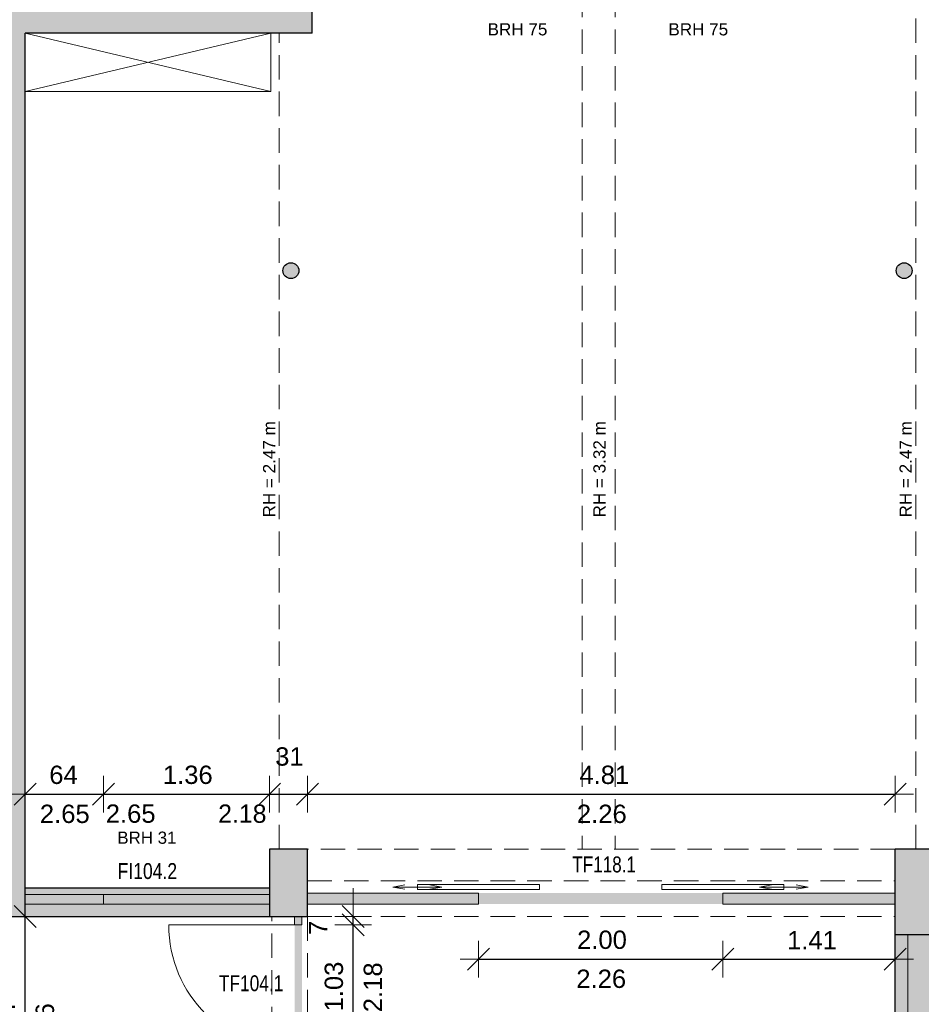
# Model space of a CAD drawing. Header units: metres. Extents: x 306 to 433, y -64 to 7.
# Tile 45 of 91: x 351 to 358, y -45 to -37. Entities that reach past the tile are written whole.
import ezdxf

# ---------------------------------------------------------------- set-up
doc = ezdxf.new("R2010")
doc.units = ezdxf.units.M
doc.header["$PDMODE"] = 65
doc.linetypes.add('AUSGEZOGEN', pattern=[0])
doc.linetypes.add('VERDECKT2_S2', pattern=[0.27, 0.2, -0.07])
for name, color, linetype, lineweight in [('ALLGEMEIN01', 7, 'AUSGEZOGEN', 13), ('FÜLLFLÄCHE', 7, 'AUSGEZOGEN', 13), ('MA_LINIE_ALLGEMEIN', 7, 'AUSGEZOGEN', 25), ('MÖBLIERUNG', 7, 'AUSGEZOGEN', 25), ('TEXT_ALLGEMEIN', 7, 'AUSGEZOGEN', 25)]:
    doc.layers.add(name, color=color, linetype=linetype, lineweight=lineweight)
doc.styles.add('ARIAL', font='ARIAL.TTF')
doc.dimstyles.new('DIMSTYLE_12', dxfattribs={"dimtxt": 0.15, "dimasz": 0.3, "dimexe": 0, "dimexo": 1e-06, "dimgap": 0.075, "dimtad": 2, "dimdec": 1, "dimlfac": 100, "dimrnd": 0.5, "dimzin": 4, "dimdsep": 46, "dimtxsty": 'ARIAL', "dimblk1": 'ALL_ML_STRICH', "dimblk2": 'ALL_ML_STRICH', "dimsah": 1, "dimcen": 0, "dimse1": 1, "dimse2": 1, "dimclrd": 7, "dimclre": 7, "dimclrt": 7, "dimadec": 0, "dimazin": 0, "dimtfac": 1, "dimtdec": 0, "dimtix": 1, "dimtmove": 2, "dimatfit": 3, "dimfxl": 1, "dimtvp": 1.2, "dimtzin": 0, "dimlwd": 0, "dimlwe": 13, "dimarcsym": 0})
doc.dimstyles.new('DIMSTYLE_13', dxfattribs={"dimtxt": 0.15, "dimasz": 0.3, "dimexe": 0, "dimexo": 1e-06, "dimgap": 0.075, "dimtad": 2, "dimrnd": 0.005, "dimzin": 4, "dimdsep": 46, "dimtxsty": 'ARIAL', "dimblk1": 'ALL_ML_STRICH', "dimblk2": 'ALL_ML_STRICH', "dimsah": 1, "dimcen": 0, "dimse1": 1, "dimse2": 1, "dimclrd": 7, "dimclre": 7, "dimclrt": 7, "dimadec": 0, "dimazin": 0, "dimtfac": 1, "dimtdec": 0, "dimtix": 1, "dimtmove": 2, "dimatfit": 3, "dimfxl": 1, "dimtzin": 0, "dimlwd": 0, "dimlwe": 13, "dimarcsym": 0})
doc.dimstyles.new('DIMSTYLE_6', dxfattribs={"dimtxt": 0.2, "dimasz": 0.3, "dimexe": 0, "dimexo": 1e-06, "dimgap": 0.1, "dimtad": 2, "dimrnd": 0.005, "dimzin": 4, "dimdsep": 46, "dimtxsty": 'ARIAL', "dimblk1": 'ALL_ML_STRICH', "dimblk2": 'ALL_ML_STRICH', "dimsah": 1, "dimcen": 0, "dimse1": 1, "dimse2": 1, "dimclrd": 7, "dimclre": 7, "dimclrt": 7, "dimadec": 0, "dimazin": 0, "dimtfac": 1, "dimtdec": 0, "dimtix": 1, "dimtmove": 2, "dimatfit": 3, "dimfxl": 1, "dimtzin": 0, "dimlwd": 0, "dimlwe": 13, "dimarcsym": 0})
doc.dimstyles.new('DIMSTYLE_7', dxfattribs={"dimtxt": 0.2, "dimasz": 0.3, "dimexe": 0, "dimexo": 1e-06, "dimgap": 0.1, "dimtad": 2, "dimdec": 1, "dimlfac": 100, "dimrnd": 0.5, "dimzin": 4, "dimdsep": 46, "dimtxsty": 'ARIAL', "dimblk1": 'ALL_ML_STRICH', "dimblk2": 'ALL_ML_STRICH', "dimsah": 1, "dimcen": 0, "dimse1": 1, "dimse2": 1, "dimclrd": 7, "dimclre": 7, "dimclrt": 7, "dimadec": 0, "dimazin": 0, "dimtfac": 1, "dimtdec": 0, "dimtix": 1, "dimtmove": 2, "dimatfit": 3, "dimfxl": 1, "dimtvp": 1.2, "dimtzin": 0, "dimlwd": 0, "dimlwe": 13, "dimarcsym": 0})
doc.dimstyles.new('DIMSTYLE_9', dxfattribs={"dimtxt": 0.15, "dimasz": 0.3, "dimexe": 0, "dimexo": 1e-06, "dimgap": 0.075, "dimtad": 2, "dimdec": 1, "dimlfac": 100, "dimrnd": 0.5, "dimzin": 4, "dimdsep": 46, "dimtxsty": 'ARIAL', "dimblk1": 'ALL_ML_STRICH', "dimblk2": 'ALL_ML_STRICH', "dimsah": 1, "dimcen": 0, "dimse1": 1, "dimse2": 1, "dimclrd": 7, "dimclre": 7, "dimclrt": 7, "dimadec": 0, "dimazin": 0, "dimtfac": 1, "dimtdec": 0, "dimtix": 1, "dimtmove": 2, "dimatfit": 3, "dimfxl": 1, "dimtzin": 0, "dimlwd": 0, "dimlwe": 13, "dimarcsym": 0})

# ---------------------------------------------------------------- blocks, each defined once
blk = doc.blocks.new('ALL_ML_STRICH')
at = {"color": 0, "linetype": 'ByBlock', "lineweight": -2}
for p, q in [((-0.3, -0.3), (0.3, 0.3)), ((0, -0.5), (0, 0.5)), ((-1, 0), (0.5, 0))]:
    blk.add_line(p, q, dxfattribs=at)
blk = doc.blocks.new('*D33')
at = {"layer": 'DEFPOINTS', "color": 7, "linetype": 'AUSGEZOGEN', "lineweight": 13}
for p in [(363.1845, -35.5754), (307.0145, -46.3054), (358.1345, -46.3054)]:
    blk.add_point(p, dxfattribs=at)
at = {"layer": 'MA_LINIE_ALLGEMEIN', "color": 7, "linetype": 'AUSGEZOGEN', "lineweight": -2}
blk.add_line((307.0145, -46.3054), (307.0145, -35.5754), dxfattribs=at)
at = {"layer": 'MA_LINIE_ALLGEMEIN', "color": 7, "linetype": 'AUSGEZOGEN', "lineweight": 13, "xscale": 0.3, "yscale": 0.3, "zscale": 0.3}
for p, rotation in [((307.0145, -35.5754), 90), ((307.0145, -46.3054), 270)]:
    blk.add_blockref('ALL_ML_STRICH', p, dxfattribs=dict(at, rotation=rotation))
at = {"layer": 'MA_LINIE_ALLGEMEIN', "color": 7, "linetype": 'AUSGEZOGEN', "lineweight": 13, "insert": (306.8309, -40.9337), "char_height": 0.2, "width": 1, "attachment_point": 5, "rotation": 90, "style": 'ARIAL'}
blk.add_mtext('\\A1;{\\A1;{10.73\\H0.132000;\\S^ ;}}', dxfattribs=at)
blk = doc.blocks.new('*D39')
at = {"layer": 'DEFPOINTS', "color": 7, "linetype": 'AUSGEZOGEN', "lineweight": 13}
for p in [(358.0345, 1.2646), (306.1145, -57.2254), (352.3145, -57.2254)]:
    blk.add_point(p, dxfattribs=at)
at = {"layer": 'MA_LINIE_ALLGEMEIN', "color": 7, "linetype": 'AUSGEZOGEN', "lineweight": -2}
blk.add_line((306.1145, -57.2254), (306.1145, 1.2646), dxfattribs=at)
at = {"layer": 'MA_LINIE_ALLGEMEIN', "color": 7, "linetype": 'AUSGEZOGEN', "lineweight": 13, "xscale": 0.3, "yscale": 0.3, "zscale": 0.3}
for p, rotation in [((306.1145, 1.2646), 90), ((306.1145, -57.2254), 270)]:
    blk.add_blockref('ALL_ML_STRICH', p, dxfattribs=dict(at, rotation=rotation))
at = {"layer": 'MA_LINIE_ALLGEMEIN', "color": 7, "linetype": 'AUSGEZOGEN', "lineweight": 13, "insert": (305.9311, -27.9739), "char_height": 0.2, "width": 1, "attachment_point": 5, "rotation": 90, "style": 'ARIAL'}
blk.add_mtext('\\A1;{\\A1;{58.49\\H0.132000;\\S^ ;}}', dxfattribs=at)
blk = doc.blocks.new('*D47')
at = {"layer": 'DEFPOINTS', "color": 7, "linetype": 'AUSGEZOGEN', "lineweight": 13}
for p in [(352.9995, -44.4054), (352.9995, -45.4354), (353.4195, -45.4354)]:
    blk.add_point(p, dxfattribs=at)
at = {"layer": 'MA_LINIE_ALLGEMEIN', "color": 7, "linetype": 'AUSGEZOGEN', "lineweight": -2}
blk.add_line((353.4195, -45.4354), (353.4195, -44.4054), dxfattribs=at)
at = {"layer": 'MA_LINIE_ALLGEMEIN', "color": 7, "linetype": 'AUSGEZOGEN', "lineweight": 13, "xscale": 0.3, "yscale": 0.3, "zscale": 0.3}
for p, rotation in [((353.4195, -44.4054), 90), ((353.4195, -45.4354), 270)]:
    blk.add_blockref('ALL_ML_STRICH', p, dxfattribs=dict(at, rotation=rotation))
at = {"layer": 'MA_LINIE_ALLGEMEIN', "color": 7, "linetype": 'AUSGEZOGEN', "lineweight": 13, "insert": (353.2618, -44.9096), "char_height": 0.15, "width": 0.6, "attachment_point": 5, "rotation": 90, "style": 'ARIAL'}
blk.add_mtext('\\A1;{\\A1;{1.03\\H0.099000;\\S^ ;}}', dxfattribs=at)
at = {"layer": 'MA_LINIE_ALLGEMEIN', "color": 7, "linetype": 'AUSGEZOGEN', "lineweight": 13, "insert": (353.5052, -45.1197), "char_height": 0.15, "width": 0.0075, "attachment_point": 1, "rotation": 90, "line_spacing_factor": 0.60241, "style": 'ARIAL'}
blk.add_mtext('\\A1;{2.18\\H0.099000;\\S^ ;}', dxfattribs=at)
blk = doc.blocks.new('*D48')
at = {"layer": 'DEFPOINTS', "color": 7, "linetype": 'AUSGEZOGEN', "lineweight": 13}
for p in [(353.0445, -44.3354), (352.9995, -44.4054), (353.4195, -44.4054)]:
    blk.add_point(p, dxfattribs=at)
at = {"layer": 'MA_LINIE_ALLGEMEIN', "color": 7, "linetype": 'AUSGEZOGEN', "lineweight": -2}
blk.add_line((353.4195, -44.4054), (353.4195, -44.3354), dxfattribs=at)
at = {"layer": 'MA_LINIE_ALLGEMEIN', "color": 7, "linetype": 'AUSGEZOGEN', "lineweight": 13, "xscale": 0.3, "yscale": 0.3, "zscale": 0.3}
for p, rotation in [((353.4195, -44.4054), 270), ((353.4195, -44.3354), 90)]:
    blk.add_blockref('ALL_ML_STRICH', p, dxfattribs=dict(at, rotation=rotation))
at = {"layer": 'MA_LINIE_ALLGEMEIN', "color": 7, "linetype": 'AUSGEZOGEN', "lineweight": 13, "insert": (353.1328, -44.4302), "char_height": 0.15, "width": 0.45, "attachment_point": 5, "rotation": 90, "style": 'ARIAL'}
blk.add_mtext('\\A1;{\\A1;{7\\H0.099000;\\S^ ;}}', dxfattribs=at)
blk = doc.blocks.new('*D49')
at = {"layer": 'DEFPOINTS', "color": 7, "linetype": 'AUSGEZOGEN', "lineweight": 13}
for p in [(352.9395, -44.3354), (350.7345, -46.1754), (352.9395, -46.1754)]:
    blk.add_point(p, dxfattribs=at)
at = {"layer": 'MA_LINIE_ALLGEMEIN', "color": 7, "linetype": 'AUSGEZOGEN', "lineweight": -2}
blk.add_line((350.7345, -46.1754), (350.7345, -44.3354), dxfattribs=at)
at = {"layer": 'MA_LINIE_ALLGEMEIN', "color": 7, "linetype": 'AUSGEZOGEN', "lineweight": 13, "xscale": 0.3, "yscale": 0.3, "zscale": 0.3}
for p, rotation in [((350.7345, -44.3354), 90), ((350.7345, -46.1754), 270)]:
    blk.add_blockref('ALL_ML_STRICH', p, dxfattribs=dict(at, rotation=rotation))
at = {"layer": 'MA_LINIE_ALLGEMEIN', "color": 7, "linetype": 'AUSGEZOGEN', "lineweight": 13, "insert": (350.5769, -45.2443), "char_height": 0.15, "width": 0.6, "attachment_point": 5, "rotation": 90, "style": 'ARIAL'}
blk.add_mtext('\\A1;{\\A1;{1.84\\H0.099000;\\S^ ;}}', dxfattribs=at)
at = {"layer": 'MA_LINIE_ALLGEMEIN', "color": 7, "linetype": 'AUSGEZOGEN', "lineweight": 13, "insert": (350.8202, -45.4545), "char_height": 0.15, "width": 0.0075, "attachment_point": 1, "rotation": 90, "line_spacing_factor": 0.60241, "style": 'ARIAL'}
blk.add_mtext('\\A1;{2.26\\H0.099000;\\S^ ;}', dxfattribs=at)
blk = doc.blocks.new('*D79')
at = {"layer": 'DEFPOINTS', "color": 7, "linetype": 'AUSGEZOGEN', "lineweight": 13}
for p in [(350.4945, -32.3754), (350.7345, -32.6654), (350.4945, -63.2754)]:
    blk.add_point(p, dxfattribs=at)
at = {"layer": 'MA_LINIE_ALLGEMEIN', "color": 7, "linetype": 'AUSGEZOGEN', "lineweight": -2}
blk.add_line((350.4945, -63.2754), (350.7345, -63.2754), dxfattribs=at)
at = {"layer": 'MA_LINIE_ALLGEMEIN', "color": 7, "linetype": 'AUSGEZOGEN', "lineweight": 13, "xscale": 0.3, "yscale": 0.3, "zscale": 0.3, "rotation": 180}
blk.add_blockref('ALL_ML_STRICH', (350.4945, -63.2754), dxfattribs=at)
at = {"layer": 'MA_LINIE_ALLGEMEIN', "color": 7, "linetype": 'AUSGEZOGEN', "lineweight": 13, "xscale": 0.3, "yscale": 0.3, "zscale": 0.3}
blk.add_blockref('ALL_ML_STRICH', (350.7345, -63.2754), dxfattribs=at)
at = {"layer": 'MA_LINIE_ALLGEMEIN', "color": 7, "linetype": 'AUSGEZOGEN', "lineweight": 13, "insert": (350.6058, -62.9454), "char_height": 0.2, "width": 0.8, "attachment_point": 5, "style": 'ARIAL'}
blk.add_mtext('\\A1;{\\A1;{24\\H0.132000;\\S^ ;}}', dxfattribs=at)
blk = doc.blocks.new('*D80')
at = {"layer": 'DEFPOINTS', "color": 7, "linetype": 'AUSGEZOGEN', "lineweight": 13}
for p in [(350.7345, -32.6654), (352.8845, -32.6654), (350.7345, -63.2754)]:
    blk.add_point(p, dxfattribs=at)
at = {"layer": 'MA_LINIE_ALLGEMEIN', "color": 7, "linetype": 'AUSGEZOGEN', "lineweight": -2}
blk.add_line((350.7345, -63.2754), (352.8845, -63.2754), dxfattribs=at)
at = {"layer": 'MA_LINIE_ALLGEMEIN', "color": 7, "linetype": 'AUSGEZOGEN', "lineweight": 13, "xscale": 0.3, "yscale": 0.3, "zscale": 0.3, "rotation": 180}
blk.add_blockref('ALL_ML_STRICH', (350.7345, -63.2754), dxfattribs=at)
at = {"layer": 'MA_LINIE_ALLGEMEIN', "color": 7, "linetype": 'AUSGEZOGEN', "lineweight": 13, "xscale": 0.3, "yscale": 0.3, "zscale": 0.3}
blk.add_blockref('ALL_ML_STRICH', (352.8845, -63.2754), dxfattribs=at)
at = {"layer": 'MA_LINIE_ALLGEMEIN', "color": 7, "linetype": 'AUSGEZOGEN', "lineweight": 13, "insert": (351.8232, -63.092), "char_height": 0.2, "width": 0.8, "attachment_point": 5, "style": 'ARIAL'}
blk.add_mtext('\\A1;{\\A1;{2.15\\H0.132000;\\S^ ;}}', dxfattribs=at)
blk = doc.blocks.new('*D81')
at = {"layer": 'DEFPOINTS', "color": 7, "linetype": 'AUSGEZOGEN', "lineweight": 13}
for p in [(353.0845, -32.6354), (352.8845, -32.6654), (352.8845, -63.2754)]:
    blk.add_point(p, dxfattribs=at)
at = {"layer": 'MA_LINIE_ALLGEMEIN', "color": 7, "linetype": 'AUSGEZOGEN', "lineweight": -2}
blk.add_line((352.8845, -63.2754), (353.0845, -63.2754), dxfattribs=at)
at = {"layer": 'MA_LINIE_ALLGEMEIN', "color": 7, "linetype": 'AUSGEZOGEN', "lineweight": 13, "xscale": 0.3, "yscale": 0.3, "zscale": 0.3, "rotation": 180}
blk.add_blockref('ALL_ML_STRICH', (352.8845, -63.2754), dxfattribs=at)
at = {"layer": 'MA_LINIE_ALLGEMEIN', "color": 7, "linetype": 'AUSGEZOGEN', "lineweight": 13, "xscale": 0.3, "yscale": 0.3, "zscale": 0.3}
blk.add_blockref('ALL_ML_STRICH', (353.0845, -63.2754), dxfattribs=at)
at = {"layer": 'MA_LINIE_ALLGEMEIN', "color": 7, "linetype": 'AUSGEZOGEN', "lineweight": 13, "insert": (352.9758, -62.942), "char_height": 0.2, "width": 0.8, "attachment_point": 5, "style": 'ARIAL'}
blk.add_mtext('\\A1;{\\A1;{20\\H0.132000;\\S^ ;}}', dxfattribs=at)
blk = doc.blocks.new('*D82')
at = {"layer": 'DEFPOINTS', "color": 7, "linetype": 'AUSGEZOGEN', "lineweight": 13}
for p in [(353.0845, -32.6354), (357.2845, -32.6354), (353.0845, -63.2754)]:
    blk.add_point(p, dxfattribs=at)
at = {"layer": 'MA_LINIE_ALLGEMEIN', "color": 7, "linetype": 'AUSGEZOGEN', "lineweight": -2}
blk.add_line((353.0845, -63.2754), (357.2845, -63.2754), dxfattribs=at)
at = {"layer": 'MA_LINIE_ALLGEMEIN', "color": 7, "linetype": 'AUSGEZOGEN', "lineweight": 13, "xscale": 0.3, "yscale": 0.3, "zscale": 0.3, "rotation": 180}
blk.add_blockref('ALL_ML_STRICH', (353.0845, -63.2754), dxfattribs=at)
at = {"layer": 'MA_LINIE_ALLGEMEIN', "color": 7, "linetype": 'AUSGEZOGEN', "lineweight": 13, "xscale": 0.3, "yscale": 0.3, "zscale": 0.3}
blk.add_blockref('ALL_ML_STRICH', (357.2845, -63.2754), dxfattribs=at)
at = {"layer": 'MA_LINIE_ALLGEMEIN', "color": 7, "linetype": 'AUSGEZOGEN', "lineweight": 13, "insert": (355.1993, -63.092), "char_height": 0.2, "width": 0.8, "attachment_point": 5, "style": 'ARIAL'}
blk.add_mtext('\\A1;{\\A1;{4.20\\H0.132000;\\S^ ;}}', dxfattribs=at)
blk = doc.blocks.new('*D83')
at = {"layer": 'DEFPOINTS', "color": 7, "linetype": 'AUSGEZOGEN', "lineweight": 13}
for p in [(357.2845, -32.6354), (358.2845, -32.7554), (357.2845, -63.2754)]:
    blk.add_point(p, dxfattribs=at)
at = {"layer": 'MA_LINIE_ALLGEMEIN', "color": 7, "linetype": 'AUSGEZOGEN', "lineweight": -2}
blk.add_line((357.2845, -63.2754), (358.2845, -63.2754), dxfattribs=at)
at = {"layer": 'MA_LINIE_ALLGEMEIN', "color": 7, "linetype": 'AUSGEZOGEN', "lineweight": 13, "xscale": 0.3, "yscale": 0.3, "zscale": 0.3, "rotation": 180}
blk.add_blockref('ALL_ML_STRICH', (357.2845, -63.2754), dxfattribs=at)
at = {"layer": 'MA_LINIE_ALLGEMEIN', "color": 7, "linetype": 'AUSGEZOGEN', "lineweight": 13, "xscale": 0.3, "yscale": 0.3, "zscale": 0.3}
blk.add_blockref('ALL_ML_STRICH', (358.2845, -63.2754), dxfattribs=at)
at = {"layer": 'MA_LINIE_ALLGEMEIN', "color": 7, "linetype": 'AUSGEZOGEN', "lineweight": 13, "insert": (357.7993, -63.092), "char_height": 0.2, "width": 0.8, "attachment_point": 5, "style": 'ARIAL'}
blk.add_mtext('\\A1;{\\A1;{1.00\\H0.132000;\\S^ ;}}', dxfattribs=at)
blk = doc.blocks.new('*D120')
at = {"layer": 'DEFPOINTS', "color": 7, "linetype": 'AUSGEZOGEN', "lineweight": 13}
for p in [(350.4945, -37.0754), (350.7345, -37.1054), (350.4945, -62.3754)]:
    blk.add_point(p, dxfattribs=at)
at = {"layer": 'MA_LINIE_ALLGEMEIN', "color": 7, "linetype": 'AUSGEZOGEN', "lineweight": -2}
blk.add_line((350.4945, -62.3754), (350.7345, -62.3754), dxfattribs=at)
at = {"layer": 'MA_LINIE_ALLGEMEIN', "color": 7, "linetype": 'AUSGEZOGEN', "lineweight": 13, "xscale": 0.3, "yscale": 0.3, "zscale": 0.3, "rotation": 180}
blk.add_blockref('ALL_ML_STRICH', (350.4945, -62.3754), dxfattribs=at)
at = {"layer": 'MA_LINIE_ALLGEMEIN', "color": 7, "linetype": 'AUSGEZOGEN', "lineweight": 13, "xscale": 0.3, "yscale": 0.3, "zscale": 0.3}
blk.add_blockref('ALL_ML_STRICH', (350.7345, -62.3754), dxfattribs=at)
at = {"layer": 'MA_LINIE_ALLGEMEIN', "color": 7, "linetype": 'AUSGEZOGEN', "lineweight": 13, "insert": (350.6058, -62.0454), "char_height": 0.2, "width": 0.8, "attachment_point": 5, "style": 'ARIAL'}
blk.add_mtext('\\A1;{\\A1;{24\\H0.132000;\\S^ ;}}', dxfattribs=at)
blk = doc.blocks.new('*D121')
at = {"layer": 'DEFPOINTS', "color": 7, "linetype": 'AUSGEZOGEN', "lineweight": 13}
for p in [(381.8445, -23.0754), (350.7345, -37.1054), (350.7345, -62.3754)]:
    blk.add_point(p, dxfattribs=at)
at = {"layer": 'MA_LINIE_ALLGEMEIN', "color": 7, "linetype": 'AUSGEZOGEN', "lineweight": -2}
blk.add_line((350.7345, -62.3754), (381.8445, -62.3754), dxfattribs=at)
at = {"layer": 'MA_LINIE_ALLGEMEIN', "color": 7, "linetype": 'AUSGEZOGEN', "lineweight": 13, "xscale": 0.3, "yscale": 0.3, "zscale": 0.3, "rotation": 180}
blk.add_blockref('ALL_ML_STRICH', (350.7345, -62.3754), dxfattribs=at)
at = {"layer": 'MA_LINIE_ALLGEMEIN', "color": 7, "linetype": 'AUSGEZOGEN', "lineweight": 13, "xscale": 0.3, "yscale": 0.3, "zscale": 0.3}
blk.add_blockref('ALL_ML_STRICH', (381.8445, -62.3754), dxfattribs=at)
at = {"layer": 'MA_LINIE_ALLGEMEIN', "color": 7, "linetype": 'AUSGEZOGEN', "lineweight": 13, "insert": (366.3155, -62.1919), "char_height": 0.2, "width": 1, "attachment_point": 5, "style": 'ARIAL'}
blk.add_mtext('\\A1;{\\A1;{31.11\\H0.132000;\\S^ ;}}', dxfattribs=at)
blk = doc.blocks.new('*D142')
at = {"layer": 'DEFPOINTS', "color": 7, "linetype": 'AUSGEZOGEN', "lineweight": 13}
for p in [(357.8545, -44.2354), (357.9645, -53.2354), (414.0445, -53.2354)]:
    blk.add_point(p, dxfattribs=at)
at = {"layer": 'MA_LINIE_ALLGEMEIN', "color": 7, "linetype": 'AUSGEZOGEN', "lineweight": -2}
blk.add_line((414.0445, -53.2354), (414.0445, -44.2354), dxfattribs=at)
at = {"layer": 'MA_LINIE_ALLGEMEIN', "color": 7, "linetype": 'AUSGEZOGEN', "lineweight": 13, "xscale": 0.3, "yscale": 0.3, "zscale": 0.3}
for p, rotation in [((414.0445, -44.2354), 90), ((414.0445, -53.2354), 270)]:
    blk.add_blockref('ALL_ML_STRICH', p, dxfattribs=dict(at, rotation=rotation))
at = {"layer": 'MA_LINIE_ALLGEMEIN', "color": 7, "linetype": 'AUSGEZOGEN', "lineweight": 13, "insert": (413.8611, -48.7206), "char_height": 0.2, "width": 0.8, "attachment_point": 5, "rotation": 90, "style": 'ARIAL'}
blk.add_mtext('\\A1;{\\A1;{9.00\\H0.132000;\\S^ ;}}', dxfattribs=at)
blk = doc.blocks.new('*D143')
at = {"layer": 'DEFPOINTS', "color": 7, "linetype": 'AUSGEZOGEN', "lineweight": 13}
for p in [(357.8545, -44.1454), (357.8545, -44.2354), (414.0445, -44.2354)]:
    blk.add_point(p, dxfattribs=at)
at = {"layer": 'MA_LINIE_ALLGEMEIN', "color": 7, "linetype": 'AUSGEZOGEN', "lineweight": -2}
blk.add_line((414.0445, -44.2354), (414.0445, -44.1454), dxfattribs=at)
at = {"layer": 'MA_LINIE_ALLGEMEIN', "color": 7, "linetype": 'AUSGEZOGEN', "lineweight": 13, "xscale": 0.3, "yscale": 0.3, "zscale": 0.3}
for p, rotation in [((414.0445, -44.2354), 270), ((414.0445, -44.1454), 90)]:
    blk.add_blockref('ALL_ML_STRICH', p, dxfattribs=dict(at, rotation=rotation))
at = {"layer": 'MA_LINIE_ALLGEMEIN', "color": 7, "linetype": 'AUSGEZOGEN', "lineweight": 13, "insert": (413.7111, -44.192), "char_height": 0.2, "width": 0.6, "attachment_point": 5, "rotation": 90, "style": 'ARIAL'}
blk.add_mtext('\\A1;{\\A1;{9\\H0.132000;\\S^ ;}}', dxfattribs=at)
blk = doc.blocks.new('*D144')
at = {"layer": 'DEFPOINTS', "color": 7, "linetype": 'AUSGEZOGEN', "lineweight": 13}
for p in [(377.2545, -36.8654), (357.8545, -44.1454), (414.0445, -44.1454)]:
    blk.add_point(p, dxfattribs=at)
at = {"layer": 'MA_LINIE_ALLGEMEIN', "color": 7, "linetype": 'AUSGEZOGEN', "lineweight": -2}
blk.add_line((414.0445, -44.1454), (414.0445, -36.8654), dxfattribs=at)
at = {"layer": 'MA_LINIE_ALLGEMEIN', "color": 7, "linetype": 'AUSGEZOGEN', "lineweight": 13, "xscale": 0.3, "yscale": 0.3, "zscale": 0.3}
for p, rotation in [((414.0445, -36.8654), 90), ((414.0445, -44.1454), 270)]:
    blk.add_blockref('ALL_ML_STRICH', p, dxfattribs=dict(at, rotation=rotation))
at = {"layer": 'MA_LINIE_ALLGEMEIN', "color": 7, "linetype": 'AUSGEZOGEN', "lineweight": 13, "insert": (413.8611, -40.4912), "char_height": 0.2, "width": 0.8, "attachment_point": 5, "rotation": 90, "style": 'ARIAL'}
blk.add_mtext('\\A1;{\\A1;{7.28\\H0.132000;\\S^ ;}}', dxfattribs=at)
blk = doc.blocks.new('*D201')
at = {"layer": 'DEFPOINTS', "color": 7, "linetype": 'AUSGEZOGEN', "lineweight": 13}
for p in [(350.7345, -43.3354), (350.7345, -43.7854), (351.3745, -44.1554)]:
    blk.add_point(p, dxfattribs=at)
at = {"layer": 'MA_LINIE_ALLGEMEIN', "color": 7, "linetype": 'AUSGEZOGEN', "lineweight": -2}
blk.add_line((350.7345, -43.3354), (351.3745, -43.3354), dxfattribs=at)
at = {"layer": 'MA_LINIE_ALLGEMEIN', "color": 7, "linetype": 'AUSGEZOGEN', "lineweight": 13, "xscale": 0.3, "yscale": 0.3, "zscale": 0.3, "rotation": 180}
blk.add_blockref('ALL_ML_STRICH', (350.7345, -43.3354), dxfattribs=at)
at = {"layer": 'MA_LINIE_ALLGEMEIN', "color": 7, "linetype": 'AUSGEZOGEN', "lineweight": 13, "xscale": 0.3, "yscale": 0.3, "zscale": 0.3}
blk.add_blockref('ALL_ML_STRICH', (351.3745, -43.3354), dxfattribs=at)
at = {"layer": 'MA_LINIE_ALLGEMEIN', "color": 7, "linetype": 'AUSGEZOGEN', "lineweight": 13, "insert": (351.048, -43.1778), "char_height": 0.15, "width": 0.6, "attachment_point": 5, "style": 'ARIAL'}
blk.add_mtext('\\A1;{\\A1;{64\\H0.099000;\\S^ ;}}', dxfattribs=at)
at = {"layer": 'MA_LINIE_ALLGEMEIN', "color": 7, "linetype": 'AUSGEZOGEN', "lineweight": 13, "insert": (350.8547, -43.4211), "char_height": 0.15, "width": 0.0075, "attachment_point": 1, "line_spacing_factor": 0.60241, "style": 'ARIAL'}
blk.add_mtext('\\A1;{2.65\\H0.099000;\\S^ ;}', dxfattribs=at)
blk = doc.blocks.new('*D202')
at = {"layer": 'DEFPOINTS', "color": 7, "linetype": 'AUSGEZOGEN', "lineweight": 13}
for p in [(351.3745, -43.3354), (352.7345, -43.7854), (351.3745, -44.1554)]:
    blk.add_point(p, dxfattribs=at)
at = {"layer": 'MA_LINIE_ALLGEMEIN', "color": 7, "linetype": 'AUSGEZOGEN', "lineweight": -2}
blk.add_line((351.3745, -43.3354), (352.7345, -43.3354), dxfattribs=at)
at = {"layer": 'MA_LINIE_ALLGEMEIN', "color": 7, "linetype": 'AUSGEZOGEN', "lineweight": 13, "xscale": 0.3, "yscale": 0.3, "zscale": 0.3, "rotation": 180}
blk.add_blockref('ALL_ML_STRICH', (351.3745, -43.3354), dxfattribs=at)
at = {"layer": 'MA_LINIE_ALLGEMEIN', "color": 7, "linetype": 'AUSGEZOGEN', "lineweight": 13, "xscale": 0.3, "yscale": 0.3, "zscale": 0.3}
blk.add_blockref('ALL_ML_STRICH', (352.7345, -43.3354), dxfattribs=at)
at = {"layer": 'MA_LINIE_ALLGEMEIN', "color": 7, "linetype": 'AUSGEZOGEN', "lineweight": 13, "insert": (352.0654, -43.1777), "char_height": 0.15, "width": 0.6, "attachment_point": 5, "style": 'ARIAL'}
blk.add_mtext('\\A1;{\\A1;{1.36\\H0.099000;\\S^ ;}}', dxfattribs=at)
blk = doc.blocks.new('*D203')
at = {"layer": 'DEFPOINTS', "color": 7, "linetype": 'AUSGEZOGEN', "lineweight": 13}
for p in [(352.7345, -43.3354), (352.7345, -43.7854), (353.0445, -43.7854)]:
    blk.add_point(p, dxfattribs=at)
at = {"layer": 'MA_LINIE_ALLGEMEIN', "color": 7, "linetype": 'AUSGEZOGEN', "lineweight": -2}
blk.add_line((352.7345, -43.3354), (353.0445, -43.3354), dxfattribs=at)
at = {"layer": 'MA_LINIE_ALLGEMEIN', "color": 7, "linetype": 'AUSGEZOGEN', "lineweight": 13, "xscale": 0.3, "yscale": 0.3, "zscale": 0.3, "rotation": 180}
blk.add_blockref('ALL_ML_STRICH', (352.7345, -43.3354), dxfattribs=at)
at = {"layer": 'MA_LINIE_ALLGEMEIN', "color": 7, "linetype": 'AUSGEZOGEN', "lineweight": 13, "xscale": 0.3, "yscale": 0.3, "zscale": 0.3}
blk.add_blockref('ALL_ML_STRICH', (353.0445, -43.3354), dxfattribs=at)
at = {"layer": 'MA_LINIE_ALLGEMEIN', "color": 7, "linetype": 'AUSGEZOGEN', "lineweight": 13, "insert": (352.8972, -43.0277), "char_height": 0.15, "width": 0.6, "attachment_point": 5, "style": 'ARIAL'}
blk.add_mtext('\\A1;{\\A1;{31\\H0.099000;\\S^ ;}}', dxfattribs=at)
blk = doc.blocks.new('*D204')
at = {"layer": 'DEFPOINTS', "color": 7, "linetype": 'AUSGEZOGEN', "lineweight": 13}
for p in [(353.0445, -43.3354), (353.0445, -43.7854), (357.8545, -43.7854)]:
    blk.add_point(p, dxfattribs=at)
at = {"layer": 'MA_LINIE_ALLGEMEIN', "color": 7, "linetype": 'AUSGEZOGEN', "lineweight": -2}
blk.add_line((353.0445, -43.3354), (357.8545, -43.3354), dxfattribs=at)
at = {"layer": 'MA_LINIE_ALLGEMEIN', "color": 7, "linetype": 'AUSGEZOGEN', "lineweight": 13, "xscale": 0.3, "yscale": 0.3, "zscale": 0.3, "rotation": 180}
blk.add_blockref('ALL_ML_STRICH', (353.0445, -43.3354), dxfattribs=at)
at = {"layer": 'MA_LINIE_ALLGEMEIN', "color": 7, "linetype": 'AUSGEZOGEN', "lineweight": 13, "xscale": 0.3, "yscale": 0.3, "zscale": 0.3}
blk.add_blockref('ALL_ML_STRICH', (357.8545, -43.3354), dxfattribs=at)
at = {"layer": 'MA_LINIE_ALLGEMEIN', "color": 7, "linetype": 'AUSGEZOGEN', "lineweight": 13, "insert": (355.4748, -43.1778), "char_height": 0.15, "width": 0.6, "attachment_point": 5, "style": 'ARIAL'}
blk.add_mtext('\\A1;{\\A1;{4.81\\H0.099000;\\S^ ;}}', dxfattribs=at)
at = {"layer": 'MA_LINIE_ALLGEMEIN', "color": 7, "linetype": 'AUSGEZOGEN', "lineweight": 13, "insert": (355.2504, -43.4211), "char_height": 0.15, "width": 0.0075, "attachment_point": 1, "line_spacing_factor": 0.60241, "style": 'ARIAL'}
blk.add_mtext('\\A1;{2.26\\H0.099000;\\S^ ;}', dxfattribs=at)
blk = doc.blocks.new('*D205')
at = {"layer": 'DEFPOINTS', "color": 7, "linetype": 'AUSGEZOGEN', "lineweight": 13}
for p in [(354.4445, -44.2354), (356.4445, -44.2354), (354.4445, -44.6854)]:
    blk.add_point(p, dxfattribs=at)
at = {"layer": 'MA_LINIE_ALLGEMEIN', "color": 7, "linetype": 'AUSGEZOGEN', "lineweight": -2}
blk.add_line((354.4445, -44.6854), (356.4445, -44.6854), dxfattribs=at)
at = {"layer": 'MA_LINIE_ALLGEMEIN', "color": 7, "linetype": 'AUSGEZOGEN', "lineweight": 13, "xscale": 0.3, "yscale": 0.3, "zscale": 0.3, "rotation": 180}
blk.add_blockref('ALL_ML_STRICH', (354.4445, -44.6854), dxfattribs=at)
at = {"layer": 'MA_LINIE_ALLGEMEIN', "color": 7, "linetype": 'AUSGEZOGEN', "lineweight": 13, "xscale": 0.3, "yscale": 0.3, "zscale": 0.3}
blk.add_blockref('ALL_ML_STRICH', (356.4445, -44.6854), dxfattribs=at)
at = {"layer": 'MA_LINIE_ALLGEMEIN', "color": 7, "linetype": 'AUSGEZOGEN', "lineweight": 13, "insert": (355.4556, -44.5278), "char_height": 0.15, "width": 0.6, "attachment_point": 5, "style": 'ARIAL'}
blk.add_mtext('\\A1;{\\A1;{2.00\\H0.099000;\\S^ ;}}', dxfattribs=at)
at = {"layer": 'MA_LINIE_ALLGEMEIN', "color": 7, "linetype": 'AUSGEZOGEN', "lineweight": 13, "insert": (355.2454, -44.7711), "char_height": 0.15, "width": 0.0075, "attachment_point": 1, "line_spacing_factor": 0.60241, "style": 'ARIAL'}
blk.add_mtext('\\A1;{2.26\\H0.099000;\\S^ ;}', dxfattribs=at)
blk = doc.blocks.new('*D206')
at = {"layer": 'DEFPOINTS', "color": 7, "linetype": 'AUSGEZOGEN', "lineweight": 13}
for p in [(356.4445, -44.2354), (357.8545, -44.2354), (356.4445, -44.6854)]:
    blk.add_point(p, dxfattribs=at)
at = {"layer": 'MA_LINIE_ALLGEMEIN', "color": 7, "linetype": 'AUSGEZOGEN', "lineweight": -2}
blk.add_line((356.4445, -44.6854), (357.8545, -44.6854), dxfattribs=at)
at = {"layer": 'MA_LINIE_ALLGEMEIN', "color": 7, "linetype": 'AUSGEZOGEN', "lineweight": 13, "xscale": 0.3, "yscale": 0.3, "zscale": 0.3, "rotation": 180}
blk.add_blockref('ALL_ML_STRICH', (356.4445, -44.6854), dxfattribs=at)
at = {"layer": 'MA_LINIE_ALLGEMEIN', "color": 7, "linetype": 'AUSGEZOGEN', "lineweight": 13, "xscale": 0.3, "yscale": 0.3, "zscale": 0.3}
blk.add_blockref('ALL_ML_STRICH', (357.8545, -44.6854), dxfattribs=at)
at = {"layer": 'MA_LINIE_ALLGEMEIN', "color": 7, "linetype": 'AUSGEZOGEN', "lineweight": 13, "insert": (357.1748, -44.5304), "char_height": 0.15, "width": 0.6, "attachment_point": 5, "style": 'ARIAL'}
blk.add_mtext('\\A1;{\\A1;{1.41\\H0.099000;\\S^ ;}}', dxfattribs=at)

msp = doc.modelspace()

# ---------------------------------------------------------------- hatches: boundary and pattern name
at = {"layer": 'FÜLLFLÄCHE', "linetype": 'AUSGEZOGEN', "lineweight": 25}
for color, points in [(254, [(353.0845, -35.3854), (352.8845, -35.3854), (352.8845, -36.8954), (350.7345, -36.8954), (350.7345, -32.6654), (352.8845, -32.6654), (352.8845, -33.9254), (352.5045, -33.9254), (352.5045, -34.4054), (353.0845, -34.4054), (353.0845, -32.3754), (350.4945, -32.3754), (350.4945, -44.0654), (350.2245, -44.0654), (350.2245, -44.3354), (350.7345, -44.3354), (350.7345, -37.1054), (353.0845, -37.1054)]), (254, [(352.9713, -39.0705), (352.9723, -39.0672), (352.973, -39.0639), (352.9737, -39.0606), (352.9741, -39.0572), (352.9744, -39.0538), (352.9745, -39.0504), (352.9744, -39.047), (352.9741, -39.0436), (352.9737, -39.0402), (352.973, -39.0369), (352.9723, -39.0336), (352.9713, -39.0303), (352.9701, -39.0271), (352.9688, -39.024), (352.9674, -39.0209), (352.9658, -39.0179), (352.964, -39.015), (352.9621, -39.0122), (352.96, -39.0095), (352.9578, -39.0069), (352.9554, -39.0044), (352.953, -39.0021), (352.9504, -38.9999), (352.9477, -38.9978), (352.9449, -38.9959), (352.942, -38.9941), (352.939, -38.9925), (352.9359, -38.991), (352.9328, -38.9897), (352.9296, -38.9886), (352.9263, -38.9876), (352.923, -38.9868), (352.9196, -38.9862), (352.9163, -38.9858), (352.9129, -38.9855), (352.9095, -38.9854), (352.9061, -38.9855), (352.9027, -38.9858), (352.8993, -38.9862), (352.896, -38.9868), (352.8926, -38.9876), (352.8894, -38.9886), (352.8862, -38.9897), (352.883, -38.991), (352.88, -38.9925), (352.877, -38.9941), (352.8741, -38.9959), (352.8713, -38.9978), (352.8686, -38.9999), (352.866, -39.0021), (352.8635, -39.0044), (352.8612, -39.0069), (352.859, -39.0095), (352.8569, -39.0122), (352.855, -39.015), (352.8532, -39.0179), (352.8515, -39.0209), (352.8501, -39.024), (352.8488, -39.0271), (352.8476, -39.0303), (352.8467, -39.0336), (352.8459, -39.0369), (352.8453, -39.0402), (352.8448, -39.0436), (352.8446, -39.047), (352.8445, -39.0504), (352.8446, -39.0538), (352.8448, -39.0572), (352.8453, -39.0606), (352.8459, -39.0639), (352.8467, -39.0672), (352.8476, -39.0705), (352.8488, -39.0737), (352.8501, -39.0768), (352.8515, -39.0799), (352.8532, -39.0829), (352.855, -39.0858), (352.8569, -39.0886), (352.859, -39.0913), (352.8612, -39.0939), (352.8635, -39.0964), (352.866, -39.0987), (352.8686, -39.1009), (352.8713, -39.103), (352.8741, -39.1049), (352.877, -39.1067), (352.88, -39.1083), (352.883, -39.1098), (352.8862, -39.1111), (352.8894, -39.1122), (352.8926, -39.1132), (352.896, -39.114), (352.8993, -39.1146), (352.9027, -39.115), (352.9061, -39.1153), (352.9095, -39.1154), (352.9129, -39.1153), (352.9163, -39.115), (352.9196, -39.1146), (352.923, -39.114), (352.9263, -39.1132), (352.9296, -39.1122), (352.9328, -39.1111), (352.9359, -39.1098), (352.939, -39.1083), (352.942, -39.1067), (352.9449, -39.1049), (352.9477, -39.103), (352.9504, -39.1009), (352.953, -39.0987), (352.9554, -39.0964), (352.9578, -39.0939), (352.96, -39.0913), (352.9621, -39.0886), (352.964, -39.0858), (352.9658, -39.0829), (352.9674, -39.0799), (352.9688, -39.0768), (352.9701, -39.0737)]), (254, [(357.9941, -39.0572), (357.9944, -39.0538), (357.9945, -39.0504), (357.9944, -39.047), (357.9941, -39.0436), (357.9937, -39.0402), (357.993, -39.0369), (357.9923, -39.0336), (357.9913, -39.0303), (357.9901, -39.0271), (357.9888, -39.024), (357.9874, -39.0209), (357.9858, -39.0179), (357.984, -39.015), (357.9821, -39.0122), (357.98, -39.0095), (357.9778, -39.0069), (357.9754, -39.0044), (357.973, -39.0021), (357.9704, -38.9999), (357.9677, -38.9978), (357.9649, -38.9959), (357.962, -38.9941), (357.959, -38.9925), (357.9559, -38.991), (357.9528, -38.9897), (357.9496, -38.9886), (357.9463, -38.9876), (357.943, -38.9868), (357.9396, -38.9862), (357.9363, -38.9858), (357.9329, -38.9855), (357.9295, -38.9854), (357.9261, -38.9855), (357.9227, -38.9858), (357.9193, -38.9862), (357.916, -38.9868), (357.9126, -38.9876), (357.9094, -38.9886), (357.9062, -38.9897), (357.903, -38.991), (357.9, -38.9925), (357.897, -38.9941), (357.8941, -38.9959), (357.8913, -38.9978), (357.8886, -38.9999), (357.886, -39.0021), (357.8835, -39.0044), (357.8812, -39.0069), (357.879, -39.0095), (357.8769, -39.0122), (357.875, -39.015), (357.8732, -39.0179), (357.8715, -39.0209), (357.8701, -39.024), (357.8688, -39.0271), (357.8676, -39.0303), (357.8667, -39.0336), (357.8659, -39.0369), (357.8653, -39.0402), (357.8648, -39.0436), (357.8646, -39.047), (357.8645, -39.0504), (357.8646, -39.0538), (357.8648, -39.0572), (357.8653, -39.0606), (357.8659, -39.0639), (357.8667, -39.0672), (357.8676, -39.0705), (357.8688, -39.0737), (357.8701, -39.0768), (357.8715, -39.0799), (357.8732, -39.0829), (357.875, -39.0858), (357.8769, -39.0886), (357.879, -39.0913), (357.8812, -39.0939), (357.8835, -39.0964), (357.886, -39.0987), (357.8886, -39.1009), (357.8913, -39.103), (357.8941, -39.1049), (357.897, -39.1067), (357.9, -39.1083), (357.903, -39.1098), (357.9062, -39.1111), (357.9094, -39.1122), (357.9126, -39.1132), (357.916, -39.114), (357.9193, -39.1146), (357.9227, -39.115), (357.9261, -39.1153), (357.9295, -39.1154), (357.9329, -39.1153), (357.9363, -39.115), (357.9396, -39.1146), (357.943, -39.114), (357.9463, -39.1132), (357.9496, -39.1122), (357.9528, -39.1111), (357.9559, -39.1098), (357.959, -39.1083), (357.962, -39.1067), (357.9649, -39.1049), (357.9677, -39.103), (357.9704, -39.1009), (357.973, -39.0987), (357.9754, -39.0964), (357.9778, -39.0939), (357.98, -39.0913), (357.9821, -39.0886), (357.984, -39.0858), (357.9858, -39.0829), (357.9874, -39.0799), (357.9888, -39.0768), (357.9901, -39.0737), (357.9913, -39.0705), (357.9923, -39.0672), (357.993, -39.0639), (357.9937, -39.0606)]), (254, [(352.7345, -44.3354), (353.0445, -44.3354), (353.0445, -43.7854), (352.7345, -43.7854)]), (254, [(357.8545, -44.4854), (358.1345, -44.4854), (358.1345, -44.3354), (358.1945, -44.3354), (358.1945, -43.7854), (357.8545, -43.7854)]), (161, [(352.7345, -44.1054), (350.7345, -44.1054), (350.7345, -44.3354), (352.7345, -44.3354)]), (30, [(353.0445, -44.2354), (357.8545, -44.2354), (357.8545, -44.1454), (353.0445, -44.1454)]), (30, [(352.9395, -46.1754), (352.9995, -46.1754), (352.9995, -44.3354), (352.9395, -44.3354)]), (161, [(357.8545, -44.4854), (357.8545, -46.3054), (358.1345, -46.3054), (358.1345, -44.4854)])]:
    msp.add_hatch(color=color, dxfattribs=at).paths.add_polyline_path(points)

# ---------------------------------------------------------------- linework, layer by layer
at = {"layer": 'ALLGEMEIN01', "color": 7, "linetype": 'AUSGEZOGEN', "lineweight": 25}
for p, q in [((353.0845, -37.1054), (353.0845, -35.3854)), ((353.0845, -37.1054), (350.7345, -37.1054)), ((350.7345, -44.3354), (350.7345, -37.1054)), ((353.0445, -43.7854), (352.7345, -43.7854)), ((352.7345, -43.7854), (352.7345, -44.3354)), ((353.0445, -44.3354), (353.0445, -43.7854)), ((358.1945, -43.7854), (357.8545, -43.7854)), ((357.8545, -49.0154), (357.8545, -43.7854)), ((352.7345, -44.1054), (350.7345, -44.1054)), ((350.2245, -44.3354), (353.0445, -44.3354)), ((358.1345, -44.4854), (357.8545, -44.4854))]:
    msp.add_line(p, q, dxfattribs=at)
at = {"layer": 'ALLGEMEIN01', "color": 7, "linetype": 'VERDECKT2_S2', "lineweight": 13}
for p, q in [((355.2945, -35.5754), (355.2945, -43.7854)), ((355.5645, -35.5754), (355.5645, -43.7854)), ((358.0245, -43.7854), (358.0245, -35.5754)), ((352.8145, -43.7854), (352.8145, -37.1054)), ((357.8545, -43.7854), (353.0445, -43.7854)), ((353.0445, -44.0454), (357.8545, -44.0454)), ((352.7545, -46.1754), (352.7545, -44.3354)), ((353.0445, -44.3354), (357.8545, -44.3354)), ((353.0445, -44.3354), (353.0445, -46.1754))]:
    msp.add_line(p, q, dxfattribs=at)
at = {"layer": 'ALLGEMEIN01', "color": 7, "linetype": 'AUSGEZOGEN', "lineweight": 13}
for p, q in [((353.7445, -44.0954), (353.8429, -44.078)), ((354.1445, -44.0954), (354.046, -44.078)), ((356.7445, -44.0954), (356.8429, -44.078)), ((357.1445, -44.0954), (357.046, -44.078)), ((353.7445, -44.0954), (353.8429, -44.1128)), ((353.7445, -44.0954), (354.1445, -44.0954)), ((354.1445, -44.0954), (354.046, -44.1128)), ((356.7445, -44.0954), (356.8429, -44.1128)), ((357.1445, -44.0954), (356.7445, -44.0954)), ((357.1445, -44.0954), (357.046, -44.1128))]:
    msp.add_line(p, q, dxfattribs=at)
at = {"layer": 'ALLGEMEIN01', "color": 7, "linetype": 'AUSGEZOGEN', "lineweight": 18}
for p, q in [((353.9445, -44.1154), (353.9445, -44.0754)), ((353.9445, -44.0754), (354.9445, -44.0754)), ((354.9445, -44.1154), (354.9445, -44.0754)), ((356.9445, -44.0754), (355.9445, -44.0754)), ((355.9445, -44.1154), (355.9445, -44.0754)), ((356.9445, -44.1154), (356.9445, -44.0754)), ((350.7345, -44.1554), (352.7345, -44.1554)), ((351.3745, -44.2354), (351.3745, -44.1554)), ((353.0445, -44.1454), (354.4445, -44.1454)), ((354.9445, -44.1154), (353.9445, -44.1154)), ((354.4445, -44.1454), (354.4445, -44.2354)), ((355.9445, -44.1154), (356.9445, -44.1154)), ((356.4445, -44.1454), (356.4445, -44.2354)), ((356.4445, -44.1454), (357.8545, -44.1454)), ((352.7345, -44.2354), (350.7345, -44.2354)), ((353.0445, -44.2354), (354.4445, -44.2354)), ((356.4445, -44.2354), (357.8545, -44.2354)), ((352.9395, -44.4054), (352.9395, -44.3354)), ((352.9995, -44.4054), (352.9995, -44.3354)), ((352.9395, -44.4054), (351.9095, -44.4054)), ((352.9395, -44.4054), (352.9995, -44.4054)), ((357.9595, -44.4854), (357.9595, -46.3054))]:
    msp.add_line(p, q, dxfattribs=at)
at = {"layer": 'ALLGEMEIN01', "color": 7, "linetype": 'AUSGEZOGEN', "lineweight": 25}
for centre in [(352.9095, -39.0504), (357.9295, -39.0504)]:
    msp.add_circle(centre, 0.065, dxfattribs=at)
at = {"layer": 'ALLGEMEIN01', "color": 7, "linetype": 'AUSGEZOGEN', "lineweight": 18}
msp.add_arc((352.9395, -44.4054), 1.03, 180, 270, dxfattribs=at)
at = {"layer": 'MÖBLIERUNG', "color": 7, "linetype": 'AUSGEZOGEN', "lineweight": 13}
for p, q in [((350.7345, -37.1054), (352.7445, -37.5854)), ((352.7445, -37.1054), (350.7345, -37.5854)), ((352.7445, -37.5854), (352.7445, -37.1054)), ((350.7345, -37.5854), (352.7445, -37.5854))]:
    msp.add_line(p, q, dxfattribs=at)

# ---------------------------------------------------------------- texts
at = {"layer": 'ALLGEMEIN01', "color": 7, "linetype": 'AUSGEZOGEN', "lineweight": 13, "char_height": 0.15, "attachment_point": 4, "style": 'ARIAL'}
for s, insert, width in [('\\W1.00;2.65', (351.394, -43.4955), 0.485064), ('\\W0.97;2.18', (352.314, -43.4955), 0.483006)]:
    msp.add_mtext(s, dxfattribs=dict(at, insert=insert, width=width))
at = {"layer": 'TEXT_ALLGEMEIN', "color": 7, "linetype": 'AUSGEZOGEN', "lineweight": 25, "style": 'ARIAL'}
for s, insert, char_height, width, attachment_point in [('\\W1.00;BRH 75', (354.5195, -37.0756), 0.1, 0.541816, 4), ('\\W1.00;BRH 75', (355.9995, -37.0756), 0.1, 0.541816, 4), ('\\W0.99;BRH 31', (351.4886, -43.6921), 0.1, 0.541041, 4), ('\\W0.79;FI104.2', (351.7345, -43.9654), 0.13, 0.545192, 5), ('\\W0.77;TF118.1', (355.4733, -43.9111), 0.13, 0.592362, 5), ('\\W0.78;TF104.1', (352.5839, -44.8838), 0.13, 0.593077, 5)]:
    msp.add_mtext(s, dxfattribs=dict(at, insert=insert, char_height=char_height, width=width, attachment_point=attachment_point))
at = {"layer": 'TEXT_ALLGEMEIN', "color": 7, "linetype": 'AUSGEZOGEN', "lineweight": 25, "char_height": 0.1, "width": 0.84007, "attachment_point": 7, "rotation": 90, "style": 'ARIAL'}
for s, insert in [('\\W1.00;RH = 2.47 m', (352.7811, -41.0704)), ('\\W1.00;RH = 3.32 m', (355.4861, -41.0704)), ('\\W1.00;RH = 2.47 m', (357.9911, -41.0704))]:
    msp.add_mtext(s, dxfattribs=dict(at, insert=insert))

# ---------------------------------------------------------------- dimensions: what is measured, and where the dimension line sits
at = {"layer": 'MA_LINIE_ALLGEMEIN', "color": 7, "linetype": 'AUSGEZOGEN', "lineweight": 13}
for base, p1, p2, dimstyle, picture, middle in [((306.1145, 1.2646), (352.3145, -57.2254), (358.0345, 1.2646), 'DIMSTYLE_6', '*D39', (305.9311, -27.9739)), ((307.0145, -35.5754), (358.1345, -46.3054), (363.1845, -35.5754), 'DIMSTYLE_6', '*D33', (306.8309, -40.9337)), ((414.0445, -36.8654), (357.8545, -44.1454), (377.2545, -36.8654), 'DIMSTYLE_6', '*D144', (413.8611, -40.4912)), ((414.0445, -44.1454), (357.8545, -44.2354), (357.8545, -44.1454), 'DIMSTYLE_7', '*D143', (413.7111, -44.192)), ((353.4195, -44.3354), (352.9995, -44.4054), (353.0445, -44.3354), 'DIMSTYLE_12', '*D48', (353.1328, -44.4302)), ((414.0445, -44.2354), (357.9645, -53.2354), (357.8545, -44.2354), 'DIMSTYLE_6', '*D142', (413.8611, -48.7206))]:
    dim = msp.add_linear_dim(base=base, p1=p1, p2=p2, angle=90, dimstyle=dimstyle, override={"dimpost": '<>', "dimclrd": 7, "dimclre": 7, "dimclrt": 7, "dimlwd": 0, "dimlwe": 13}, dxfattribs=at)
    dim.commit()
    dim.dimension.update_dxf_attribs({"geometry": picture, "text_midpoint": middle, "dimtype": 160})
for base, p1, p2, dimstyle, picture, middle in [((381.8445, -62.3754), (350.7345, -37.1054), (381.8445, -23.0754), 'DIMSTYLE_6', '*D121', (366.3155, -62.1919)), ((350.7345, -63.2754), (350.4945, -32.3754), (350.7345, -32.6654), 'DIMSTYLE_7', '*D79', (350.6058, -62.9454)), ((353.0845, -63.2754), (352.8845, -32.6654), (353.0845, -32.6354), 'DIMSTYLE_7', '*D81', (352.9758, -62.942)), ((357.2845, -63.2754), (353.0845, -32.6354), (357.2845, -32.6354), 'DIMSTYLE_6', '*D82', (355.1993, -63.092)), ((358.2845, -63.2754), (357.2845, -32.6354), (358.2845, -32.7554), 'DIMSTYLE_6', '*D83', (357.7993, -63.092)), ((352.8845, -63.2754), (350.7345, -32.6654), (352.8845, -32.6654), 'DIMSTYLE_6', '*D80', (351.8232, -63.092)), ((350.7345, -62.3754), (350.4945, -37.0754), (350.7345, -37.1054), 'DIMSTYLE_7', '*D120', (350.6058, -62.0454)), ((353.0445, -43.3354), (352.7345, -43.7854), (353.0445, -43.7854), 'DIMSTYLE_12', '*D203', (352.8972, -43.0277)), ((352.7345, -43.3354), (351.3745, -44.1554), (352.7345, -43.7854), 'DIMSTYLE_13', '*D202', (352.0654, -43.1777)), ((357.8545, -44.6854), (356.4445, -44.2354), (357.8545, -44.2354), 'DIMSTYLE_13', '*D206', (357.1748, -44.5304))]:
    dim = msp.add_linear_dim(base=base, p1=p1, p2=p2, dimstyle=dimstyle, override={"dimpost": '<>', "dimclrd": 7, "dimclre": 7, "dimclrt": 7, "dimlwd": 0, "dimlwe": 13}, dxfattribs=at)
    dim.commit()
    dim.dimension.update_dxf_attribs({"geometry": picture, "text_midpoint": middle, "dimtype": 160})
for base, p1, p2, text, dimstyle, picture, middle in [((351.3745, -43.3354), (350.7345, -43.7854), (351.3745, -44.1554), '<>\\X\\A1;{2.65\\H0.099000;\\S^ ;}', 'DIMSTYLE_9', '*D201', (351.048, -43.1778)), ((357.8545, -43.3354), (353.0445, -43.7854), (357.8545, -43.7854), '<>\\X\\A1;{2.26\\H0.099000;\\S^ ;}', 'DIMSTYLE_13', '*D204', (355.4748, -43.1778)), ((356.4445, -44.6854), (354.4445, -44.2354), (356.4445, -44.2354), '<>\\X\\A1;{2.26\\H0.099000;\\S^ ;}', 'DIMSTYLE_13', '*D205', (355.4556, -44.5278))]:
    dim = msp.add_linear_dim(base=base, p1=p1, p2=p2, text=text, dimstyle=dimstyle, override={"dimpost": '<>', "dimclrd": 7, "dimclre": 7, "dimclrt": 7, "dimlwd": 0, "dimlwe": 13}, dxfattribs=at)
    dim.commit()
    dim.dimension.update_dxf_attribs({"geometry": picture, "text_midpoint": middle, "dimtype": 160})
for base, p1, p2, text, picture, middle in [((350.7345, -44.3354), (352.9395, -46.1754), (352.9395, -44.3354), '<>\\X\\A1;{2.26\\H0.099000;\\S^ ;}', '*D49', (350.5769, -45.2443)), ((353.4195, -44.4054), (352.9995, -45.4354), (352.9995, -44.4054), '<>\\X\\A1;{2.18\\H0.099000;\\S^ ;}', '*D47', (353.2618, -44.9096))]:
    dim = msp.add_linear_dim(base=base, p1=p1, p2=p2, angle=90, text=text, dimstyle='DIMSTYLE_13', override={"dimpost": '<>', "dimclrd": 7, "dimclre": 7, "dimclrt": 7, "dimlwd": 0, "dimlwe": 13}, dxfattribs=at)
    dim.commit()
    dim.dimension.update_dxf_attribs({"geometry": picture, "text_midpoint": middle, "dimtype": 160})

doc.saveas('drawing.dxf')
